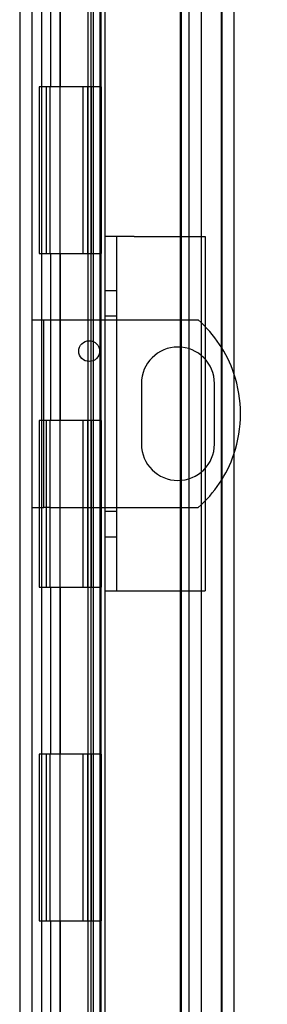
# Model space of a CAD drawing. Header units: inches. Extents: x 1 to 240, y -1 to 159.
# Tile 28 of 77: x 22.82 to 24.31, y 83.67 to 89.57. Entities that reach past the tile are written whole.
import ezdxf
from ezdxf.enums import TextEntityAlignment as Align
from ezdxf.lldxf.tags import DXFTag

# ---------------------------------------------------------------- set-up
doc = ezdxf.new("R2010")
doc.units = ezdxf.units.IN
doc.header["$MEASUREMENT"] = 0
for name, color, linetype in [('COM40153-1', 7, 'Continuous'), ('COM40153-2', 7, 'Continuous'), ('COM48601', 7, 'Continuous'), ('COM70220', 7, 'Continuous'), ('COM70726-3', 7, 'Continuous'), ('Default', 7, 'Continuous'), ('HNG10620-26B', 7, 'Continuous'), ('HNG10620-26C', 7, 'Continuous'), ('HNG10620-26P', 7, 'Continuous')]:
    doc.layers.add(name, color=color, linetype=linetype)
doc.styles.add('SEACAD_Times_New_Roman', font='times.ttf')
tags = doc.linetypes.add('HIDDEN2', pattern=[0.1875, 0.125, -0.0625]).pattern_tags.tags
tags[6:7] = [DXFTag(74, 4), DXFTag(75, 0), DXFTag(340, '0'), DXFTag(46, 0.0), DXFTag(50, 0.0), DXFTag(44, 0.0), DXFTag(45, 0.0)]
tags[4:5] = [DXFTag(74, 4), DXFTag(75, 0), DXFTag(340, '0'), DXFTag(46, 0.0), DXFTag(50, 0.0), DXFTag(44, 0.0), DXFTag(45, 0.0)]
doc.dimstyles.new('HAMMOND_(STH_-_240x160)', dxfattribs={"dimtxt": 1, "dimasz": 1.25, "dimexe": 0.5, "dimexo": 0.5, "dimgap": 0.25, "dimtad": 0, "dimtih": 1, "dimtoh": 1, "dimlfac": 0.125, "dimzin": 0, "dimdsep": 46, "dimtxsty": 'SEACAD_Times_New_Roman', "dimblk1": '_SE_FILLED', "dimblk2": '_SE_FILLED', "dimsah": 1, "dimcen": 0.5, "dimadec": 0, "dimazin": 0, "dimtfac": 0.8, "dimtofl": 0, "dimtmove": 0, "dimatfit": 3, "dimfxl": 1, "dimtolj": 1, "dimtzin": 0, "dimarcsym": 0})

# ---------------------------------------------------------------- blocks, each defined once
blk = doc.blocks.new('SE6')
at = {"layer": 'COM40153-1', "color": 7, "linetype": 'HIDDEN2'}
for p, q in [((22.8962, 87.7726), (22.9682, 87.7726)), ((22.9682, 86.6476), (22.9682, 87.7726)), ((22.9682, 87.7726), (23.0042, 87.7726)), ((23.0042, 87.7726), (23.8923, 87.7726)), ((23.5526, 87.3916), (23.5526, 87.0286)), ((23.9896, 87.0286), (23.9896, 87.3916)), ((22.8962, 86.6476), (22.9682, 86.6476)), ((23.0042, 86.6476), (22.9682, 86.6476)), ((23.0042, 86.6476), (23.8923, 86.6476))]:
    blk.add_line(p, q, dxfattribs=at)
blk.add_circle((23.2401, 87.5856), 0.0625, dxfattribs=at)
for centre, radius, start, end in [((23.3962, 87.2101), 0.75, 18.79691, 48.59038), ((23.7711, 87.3916), 0.2185, 0, 180), ((23.7711, 87.0286), 0.2185, 180, 0), ((23.3962, 87.2101), 0.75, 311.40962, 341.20309)]:
    blk.add_arc(centre, radius, start, end, dxfattribs=at)
at = {"layer": 'COM40153-1', "color": 7, "linetype": 'Continuous'}
blk.add_arc((23.3962, 87.2101), 0.75, 341.20309, 18.79691, dxfattribs=at)
at = {"layer": 'COM40153-2', "color": 7, "linetype": 'HIDDEN2'}
for p, q in [((23.5087, 88.2726), (23.3337, 88.2726)), ((23.3337, 88.2726), (23.3337, 86.1476)), ((23.4037, 88.2726), (23.4037, 86.1476)), ((23.5087, 88.2726), (23.9337, 88.2726)), ((23.9337, 88.2726), (23.9337, 86.1476)), ((23.4037, 87.9476), (23.3337, 87.9476)), ((23.4037, 87.7956), (23.3337, 87.7956)), ((23.4037, 86.6246), (23.3337, 86.6246)), ((23.3337, 86.4726), (23.4037, 86.4726)), ((23.3337, 86.1476), (23.5087, 86.1476)), ((23.5087, 86.1476), (23.9337, 86.1476))]:
    blk.add_line(p, q, dxfattribs=at)
at = {"layer": 'COM48601', "color": 7, "linetype": 'HIDDEN2'}
for p, q in [((24.0342, 94.1646), (24.0342, 66.1756)), ((23.2312, 93.2971), (23.2312, 67.043)), ((23.3032, 93.2971), (23.3032, 67.043)), ((23.2628, 93.1174), (23.2628, 67.2227)), ((23.3337, 93.1174), (23.3337, 88.2726)), ((23.3337, 86.1476), (23.3337, 67.2227))]:
    blk.add_line(p, q, dxfattribs=at)
at = {"layer": 'COM48601', "color": 7, "linetype": 'Continuous'}
blk.add_line((24.1062, 94.1646), (24.1062, 66.1756), dxfattribs=at)
at = {"layer": 'COM70220', "color": 7, "linetype": 'HIDDEN2'}
for p, q in [((23.7842, 93.6476), (23.7842, 66.6926)), ((24.0302, 93.6476), (24.0302, 66.6926)), ((24.0322, 93.6476), (24.0322, 66.6926)), ((24.0332, 93.6476), (24.0332, 66.6926))]:
    blk.add_line(p, q, dxfattribs=at)
at = {"layer": 'COM70726-3', "color": 7, "linetype": 'HIDDEN2'}
for p, q in [((22.8242, 95.015), (22.8242, 65.3251)), ((23.8372, 93.8833), (23.8372, 66.4568)), ((23.9092, 93.8833), (23.9092, 66.4568))]:
    blk.add_line(p, q, dxfattribs=at)
at = {"layer": 'COM70726-3', "color": 7, "linetype": 'Continuous'}
blk.add_line((22.8962, 95.015), (22.8962, 65.3251), dxfattribs=at)
at = {"layer": 'HNG10620-26B', "color": 7, "linetype": 'HIDDEN2'}
for p, q in [((22.9562, 67.1701), (22.9562, 93.1701)), ((23.0106, 89.1701), (23.0106, 90.1701)), ((23.0679, 89.1701), (23.0679, 90.1701)), ((23.2512, 89.1701), (23.2512, 90.1701)), ((23.0106, 87.1701), (23.0106, 88.1701)), ((23.0679, 87.1701), (23.0679, 88.1701)), ((23.2512, 87.1701), (23.2512, 88.1701)), ((23.0106, 85.1701), (23.0106, 86.1701)), ((23.0679, 85.1701), (23.0679, 86.1701)), ((23.2512, 85.1701), (23.2512, 86.1701)), ((23.0106, 83.1701), (23.0106, 84.1701)), ((23.0679, 83.1701), (23.0679, 84.1701)), ((23.2512, 83.1701), (23.2512, 84.1701))]:
    blk.add_line(p, q, dxfattribs=at)
at = {"layer": 'HNG10620-26B', "color": 7, "linetype": 'Continuous'}
for p, q in [((23.3112, 89.1701), (23.3112, 90.1701)), ((23.0487, 89.1701), (22.94, 89.1701)), ((22.94, 89.1701), (22.94, 88.1701)), ((22.9824, 89.1701), (22.9824, 88.1701)), ((23.3112, 89.1701), (23.0487, 89.1701)), ((22.94, 88.1701), (23.0487, 88.1701)), ((23.0487, 88.1701), (23.3112, 88.1701)), ((23.3112, 87.1701), (23.3112, 88.1701)), ((23.0487, 87.1701), (22.94, 87.1701)), ((22.94, 87.1701), (22.94, 86.1701)), ((22.9824, 87.1701), (22.9824, 86.1701)), ((23.3112, 87.1701), (23.0487, 87.1701)), ((22.94, 86.1701), (23.0487, 86.1701)), ((23.0487, 86.1701), (23.3112, 86.1701)), ((23.3112, 85.1701), (23.3112, 86.1701)), ((23.0487, 85.1701), (22.94, 85.1701)), ((22.94, 85.1701), (22.94, 84.1701)), ((22.9824, 85.1701), (22.9824, 84.1701)), ((23.3112, 85.1701), (23.0487, 85.1701)), ((22.94, 84.1701), (23.0487, 84.1701)), ((23.0487, 84.1701), (23.3112, 84.1701)), ((23.3112, 83.1701), (23.3112, 84.1701))]:
    blk.add_line(p, q, dxfattribs=at)
at = {"layer": 'HNG10620-26C', "color": 7, "linetype": 'HIDDEN2'}
for p, q in [((23.7912, 93.1701), (23.7912, 67.1701)), ((23.0637, 89.1701), (23.0637, 88.1701)), ((23.2012, 89.1701), (23.2012, 88.1701)), ((23.2292, 89.1701), (23.2292, 88.1701)), ((23.2512, 89.1701), (23.2512, 88.1701)), ((23.0637, 87.1701), (23.0637, 86.1701)), ((23.2012, 87.1701), (23.2012, 86.1701)), ((23.2292, 87.1701), (23.2292, 86.1701)), ((23.2512, 87.1701), (23.2512, 86.1701)), ((23.0637, 85.1701), (23.0637, 84.1701)), ((23.2012, 85.1701), (23.2012, 84.1701)), ((23.2292, 85.1701), (23.2292, 84.1701)), ((23.2512, 85.1701), (23.2512, 84.1701))]:
    blk.add_line(p, q, dxfattribs=at)
at = {"layer": 'HNG10620-26C', "color": 7, "linetype": 'Continuous'}
for p, q in [((23.0037, 89.1701), (23.0037, 88.1701)), ((23.3112, 89.1701), (23.0487, 89.1701)), ((23.3112, 89.1701), (23.3112, 88.1701)), ((23.0487, 88.1701), (23.3112, 88.1701)), ((23.0037, 87.1701), (23.0037, 86.1701)), ((23.3112, 87.1701), (23.0487, 87.1701)), ((23.3112, 87.1701), (23.3112, 86.1701)), ((23.0487, 86.1701), (23.3112, 86.1701)), ((23.0037, 85.1701), (23.0037, 84.1701)), ((23.3112, 85.1701), (23.0487, 85.1701)), ((23.3112, 85.1701), (23.3112, 84.1701)), ((23.0487, 84.1701), (23.3112, 84.1701))]:
    blk.add_line(p, q, dxfattribs=at)
at = {"layer": 'HNG10620-26P', "color": 7, "linetype": 'HIDDEN2'}
for p, q in [((23.0637, 92.7312), (23.0637, 67.1701)), ((23.2512, 67.1701), (23.2512, 92.7312))]:
    blk.add_line(p, q, dxfattribs=at)
blk = doc.blocks.new('DMBLK2265')
at = {"layer": 'Default', "linetype": 'Continuous'}
for points in [[(28.9205, 93.0226), (28.7122, 94.2726), (28.5038, 93.0226)], [(28.9205, 67.3176), (28.5038, 67.3176), (28.7122, 66.0676)]]:
    blk.add_hatch(color=7, dxfattribs=at).paths.add_polyline_path(points)
at = {"layer": 'Default', "color": 7, "linetype": 'Continuous'}
for p, q in [((24.4982, 94.2726), (29.2122, 94.2726)), ((28.7122, 94.2726), (28.7122, 81.0201)), ((28.7122, 78.1701), (28.7122, 66.0676)), ((24.4982, 66.0676), (29.2122, 66.0676))]:
    blk.add_line(p, q, dxfattribs=at)
at = {"layer": 'Default', "color": 7, "linetype": 'Continuous', "style": 'SEACAD_Times_New_Roman'}
for s, p in [('28.21', (27.006, 80.6701)), ('DOOR', (26.615, 79.1701))]:
    blk.add_text(s, height=1, dxfattribs=at).set_placement(p, align=Align.TOP_LEFT)
blk = doc.blocks.new('_SE_FILLED')
at = {"color": 0}
blk.add_line((0, 0), (-1, 0), dxfattribs=at)
blk.add_solid([(0, 0), (-1, -0.1665), (-1, 0.1665), (0, 0)], dxfattribs=at)

msp = doc.modelspace()

# ---------------------------------------------------------------- block references
at = {"layer": 'Default'}
msp.add_blockref('SE6', (0, 0), dxfattribs=at)

# ---------------------------------------------------------------- dimensions: what is measured, and where the dimension line sits
at = {"layer": 'Default', "color": 7, "linetype": 'Continuous'}
dim = msp.add_linear_dim(base=(28.712175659, 94.2725666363), p1=(23.998190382, 94.2725666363), p2=(23.998190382, 66.0675666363), angle=270, text='\\A1;<>\\PDOOR', dimstyle='HAMMOND_(STH_-_240x160)', override={"dimlfac": 1}, dxfattribs=at)
dim.commit()
dim.dimension.update_dxf_attribs({"geometry": 'DMBLK2265', "text_midpoint": (28.712175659, 80.1700666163), "dimtype": 161})

doc.saveas('drawing.dxf')
